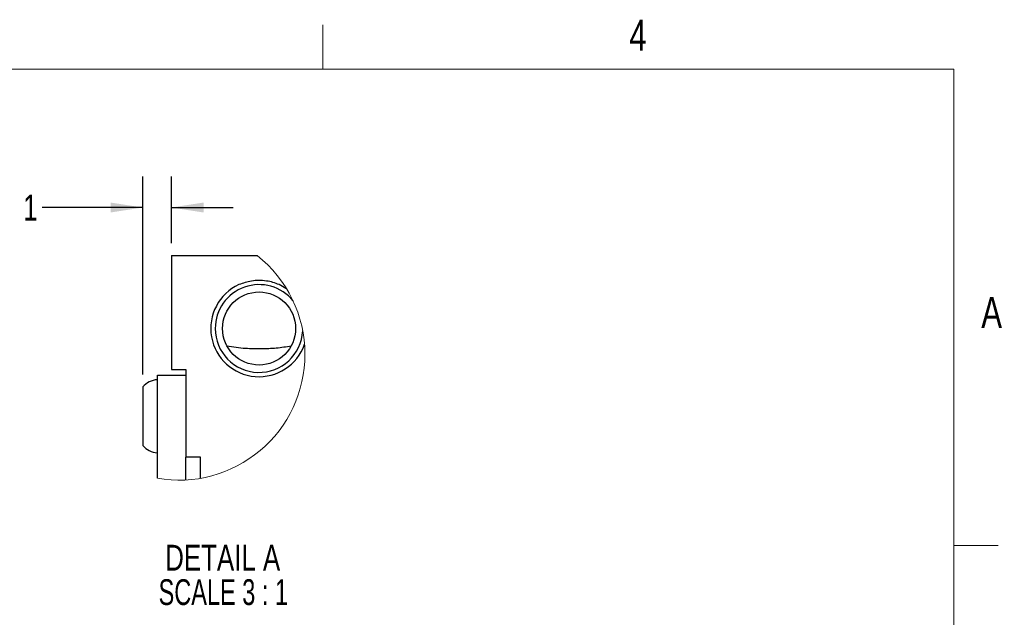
# Paper-space layout 'RJ45 body' of a CAD drawing. Header units: millimetres. Extents: x 5 to 274, y 4 to 211.
# Tile 21 of 21: x 173 to 274, y 149 to 211. Entities that reach past the tile are written whole.
import ezdxf

# ---------------------------------------------------------------- set-up
doc = ezdxf.new("R2010")
doc.units = ezdxf.units.MM
doc.layers.add('DIMENSIONS', color=8, linetype='Continuous')
doc.layers.add('FORMAT', color=7, linetype='Continuous')
doc.styles.add('SLDTEXTSTYLE0', font='TXT', dxfattribs={"width": 0.75})
doc.styles.add('SLDTEXTSTYLE6', font='TXT', dxfattribs={"width": 0.681818})
doc.dimstyles.new('SLDDIMSTYLE12', dxfattribs={"dimtxt": 2.645833, "dimasz": 3.302, "dimexe": 0, "dimexo": 0.0625, "dimgap": 0.661458, "dimtad": 0, "dimtih": 1, "dimtoh": 1, "dimdec": 0, "dimlfac": 0.333333, "dimrnd": 1e-09, "dimzin": 12, "dimdsep": 46, "dimtxsty": 'SLDTEXTSTYLE0', "dimsah": 1, "dimcen": 0.09, "dimadec": 0, "dimazin": 3, "dimtfac": 1, "dimtdec": 0, "dimtmove": 0, "dimatfit": 0, "dimfxl": 0, "dimfrac": 2, "dimtolj": 1, "dimtzin": 12, "dimarcsym": 0})

# ---------------------------------------------------------------- blocks, each defined once
blk = doc.blocks.new('_D_34')
at = {"layer": 'DIMENSIONS'}
for p, q in [((185.98, 174.36), (185.98, 194.67)), ((188.92, 187.86), (188.92, 194.67)), ((185.98, 191.5), (175.67, 191.5)), ((188.92, 191.5), (195.27, 191.5))]:
    blk.add_line(p, q, dxfattribs=at)
for points in [[(185.98, 191.5), (182.68, 192.01), (182.68, 190.99)], [(188.92, 191.5), (192.22, 190.99), (192.22, 192.01)]]:
    blk.add_solid(points, dxfattribs=at)
at = {"layer": 'DIMENSIONS', "insert": (173.72, 192.81), "char_height": 2.65, "attachment_point": 1, "style": 'SLDTEXTSTYLE0'}
blk.add_mtext('1', dxfattribs=at)
blk = doc.blocks.new('SW_NOTE_0_9')
at = {"color": 0, "linetype": 'Continuous', "lineweight": 0, "attachment_point": 2}
for s, insert, char_height, style in [('DETAIL A', (7.15, 3.41), 2.646, 'SLDTEXTSTYLE0'), ('SCALE 3 : 1', (7.21, -0.12), 2.6458, 'SLDTEXTSTYLE6')]:
    blk.add_mtext(s, dxfattribs=dict(at, insert=insert, char_height=char_height, style=style))

psp = doc.layouts.new('RJ45 body')

# ---------------------------------------------------------------- linework, layer by layer
at = {"color": 7, "linetype": 'Continuous', "lineweight": 25}
for p, q in [((188.9178385, 186.5908696), (188.9178385, 183.5908747)), ((188.9178385, 186.5908696), (197.7150985, 186.5908696)), ((188.9178385, 183.5908747), (188.9178385, 174.8908727)), ((188.9178385, 174.8908727), (190.4178387, 174.8908727)), ((190.4178387, 174.8908727), (190.4178387, 165.8908713)), ((187.4808394, 171.2908733), (187.4808394, 174.290871)), ((187.4808394, 174.290871), (190.4178387, 174.290871)), ((185.9808392, 173.090873), (185.9808392, 168.4878)), ((187.4808394, 163.7217074), (187.4808394, 171.2908733)), ((185.9808392, 168.4878), (185.9808392, 167.090872)), ((190.4178387, 163.5505964), (190.4178387, 165.8908713)), ((191.917839, 165.8908713), (190.4178387, 165.8908713)), ((191.917839, 163.7228138), (191.917839, 165.8908713))]:
    psp.add_line(p, q, dxfattribs=at)
at = {"color": 7, "linetype": 'Continuous', "lineweight": 25, "flags": 128}
psp.add_lwpolyline([(200.7620209, 183.1323287), (200.6686269, 183.2061677), (199.9799977, 183.5908747)], dxfattribs=at)
at = {"color": 7, "linetype": 'Continuous', "lineweight": 25}
psp.add_circle((197.9178392, 179.0908707), 3.75, dxfattribs=at)
at = {"color": 7, "linetype": 'Continuous', "lineweight": 18}
for centre, radius, start, end in [((189.6961671, 176.4548886), 12.9244486, 359.999986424, 51.651238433), ((189.6961641, 176.4548839), 12.9244516, 260.130440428, 0.000007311)]:
    psp.add_arc(centre, radius, start, end, dxfattribs=at)
at = {"color": 7, "linetype": 'Continuous', "lineweight": 25}
for centre, radius, start, end in [((197.9103206, 179.0922719), 4.9456018, 114.547541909, 340.805396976), ((197.9127307, 179.0948466), 4.4948933, 38.966094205, 180.050673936), ((197.9108544, 179.084443), 4.4930198, 179.918026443, 356.955863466), ((187.6645881, 171.5983713), 2.2500159, 94.684304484, 138.445712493), ((187.6645725, 168.5833426), 2.2499837, 221.553958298, 265.316024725)]:
    psp.add_arc(centre, radius, start, end, dxfattribs=at)
for points, knots in [([(199.9799977, 183.5908747), (199.7697549, 183.6747427), (199.3444277, 183.8444101), (198.3946972, 184.0247012), (197.1862323, 184.0501559), (196.2796834, 183.7372327), (195.8556794, 183.5908747)], [0, 0, 0, 0, 0.1601245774, 0.3239366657, 0.683796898, 1, 1, 1, 1]), ([(194.6132439, 177.3182579), (194.9295784, 177.2607485), (195.5700867, 177.1443046), (196.4786931, 177.0665696), (197.3326565, 177.0314679), (198.1212053, 177.0260984), (198.9051821, 177.0449123), (199.943249, 177.1032078), (200.709187, 177.2319735), (201.2224332, 177.3182579)], [0, 0, 0, 0, 0.1450944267, 0.2937845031, 0.4112064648, 0.5309761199, 0.6497217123, 0.7652825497, 1, 1, 1, 1])]:
    psp.add_open_spline(points, degree=3, knots=knots, dxfattribs=at)
at = {"layer": 'FORMAT', "color": 7, "linetype": 'Continuous', "lineweight": 18}
for p, q in [((204.45, 205.7), (204.45, 210.225)), ((10.2, 205.7), (269.2, 205.7)), ((269.2, 205.7), (269.2, 10.2)), ((269.2, 156.825), (273.725, 156.825))]:
    psp.add_line(p, q, dxfattribs=at)

# ---------------------------------------------------------------- block references
at = {"color": 7, "linetype": 'Continuous', "lineweight": 0}
psp.add_blockref('SW_NOTE_0_9', (187.0369348, 153.4926123), dxfattribs=at)

# ---------------------------------------------------------------- texts
at = {"layer": 'FORMAT', "char_height": 3.175, "attachment_point": 2, "style": 'SLDTEXTSTYLE0'}
for s, insert in [('4', (236.7930295, 210.7661233)), ('A', (273.0717506, 182.3286233))]:
    psp.add_mtext(s, dxfattribs=dict(at, insert=insert))

# ---------------------------------------------------------------- dimensions: what is measured, and where the dimension line sits
at = {"layer": 'DIMENSIONS'}
dim = psp.add_linear_dim(base=(188.9178386, 191.499497), p1=(185.9808386, 173.0908719), p2=(188.9178386, 186.5908719), dimstyle='SLDDIMSTYLE12', dxfattribs=at)
dim.commit()
dim.dimension.update_dxf_attribs({"geometry": '_D_34', "text_midpoint": (174.6945308, 191.499497), "dimtype": 160})

doc.saveas('drawing.dxf')
